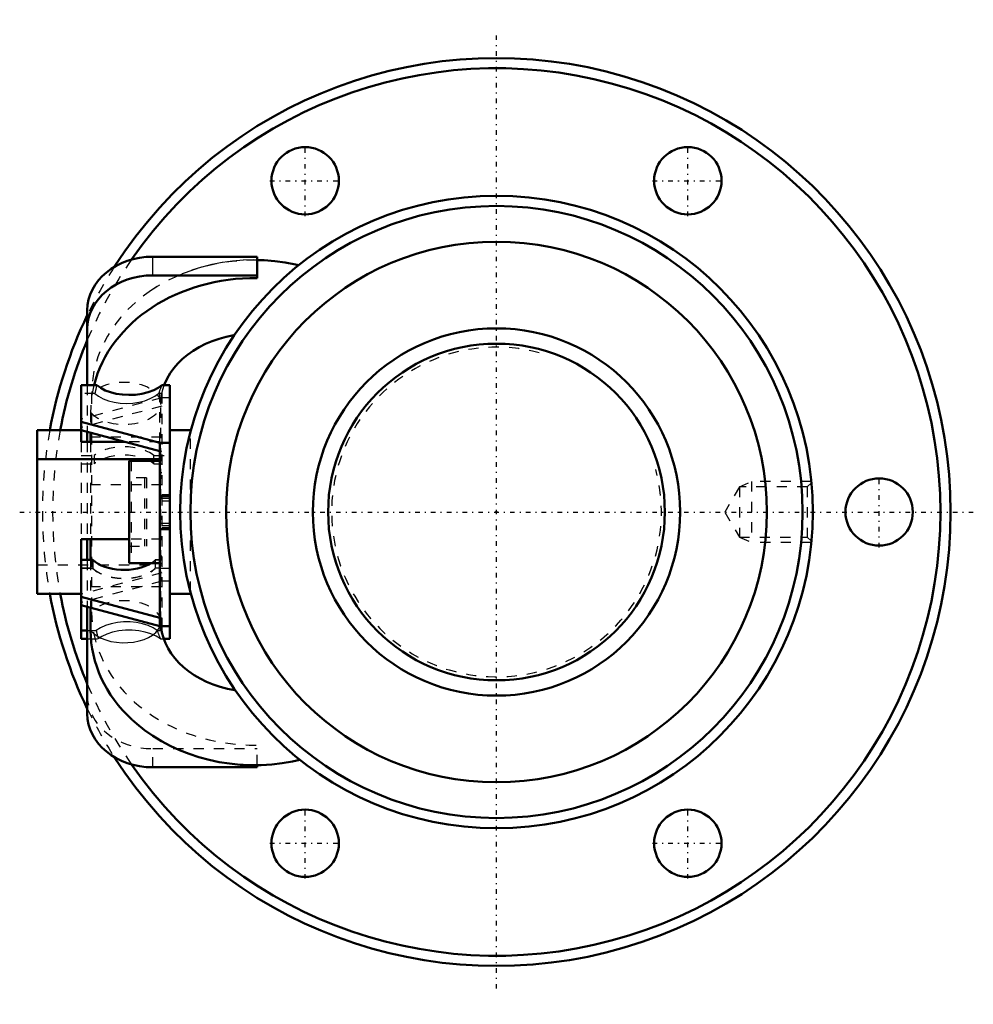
# Model space of a CAD drawing. Header units: millimetres. Extents: x -46.7 to 46.7, y -48.3 to 48.3.
import ezdxf

# ---------------------------------------------------------------- set-up
doc = ezdxf.new("R2010")
doc.units = ezdxf.units.MM
doc.linetypes.add('Center', pattern=[1.5, 0.45, -0.5, 0.05, -0.5])
doc.linetypes.add('Dashed', pattern=[2, 1, -1])
for name, color, linetype, lineweight in [('2d ConnectionPoints', 7, 'Continuous', 50), ('AM_0', 7, 'Continuous', 50), ('AM_4', 3, 'Continuous', 25), ('AM_5', 3, 'Continuous', 25), ('AM_7', 7, 'Center', 25), ('AM_9', 6, 'Dashed', 25)]:
    doc.layers.add(name, color=color, linetype=linetype, lineweight=lineweight)

# ---------------------------------------------------------------- blocks, each defined once
blk = doc.blocks.new('1_HBN3610_5_RRG1_108L_C0_0100__Nut_0_in_HBN3610_5RRG2_118LC0_0G200__rev_2')
at = {"layer": 'AM_0'}
for p, q in [((-23.452, 25.029), (-33.688, 25.029)), ((-23.452, 22.927), (-23.452, 25.029)), ((-23.452, 23.198), (-33.688, 23.198)), ((-40.1, 19.771), (-40.1, 12.444)), ((-39.161, 12.444), (-40.7, 12.444)), ((-40.7, 12.444), (-40.7, 6.863)), ((-32, 12.444), (-32.78, 12.444)), ((-32, -12.444), (-32, 12.444)), ((-40.7, 8.833), (-33, 6.778)), ((-45, 8.035), (-40.7, 8.035)), ((-45, 8.035), (-45, -8.035)), ((-40.7, 8.013), (-33, 5.958)), ((-40.1, 7.853), (-40.1, 6.863)), ((-39.773, 7.765), (-39.773, 6.863)), ((-32, 8.035), (-30, 8.035)), ((-30, 7.81), (-30, 8.035)), ((-36.393, 6.863), (-40.7, 6.863)), ((-33, 6.778), (-33, -11.203)), ((-33, 6.778), (-32, 6.778)), ((-45, 5.169), (-33, 5.169)), ((-36, 5), (-36, -5)), ((-33, 5), (-36, 5)), ((-32, 1.556), (-33, 1.556)), ((-33, -1.667), (-32, -1.667)), ((-40.7, -2.678), (-40.7, -12.444)), ((-36, -2.678), (-40.7, -2.678)), ((-40.1, -2.678), (-40.1, -4.701)), ((-39.773, -2.678), (-39.773, -4.701)), ((-39.558, -4.701), (-40.7, -4.701)), ((-36, -5), (-33, -5)), ((-45, -8.035), (-40.7, -8.035)), ((-40.7, -8.312), (-33, -10.367)), ((-32, -8.035), (-30, -8.035)), ((-30, -8.035), (-30, -7.81)), ((-40.7, -9.132), (-33, -11.187)), ((-40.1, -9.292), (-40.1, -19.771)), ((-39.773, -9.379), (-39.773, -11.616)), ((-33, -11.203), (-32, -11.203)), ((-40.7, -11.624), (-40.1, -11.624)), ((-40.7, -12.444), (-40.1, -12.444)), ((-32.606, -12.444), (-32, -12.444)), ((-33.688, -25.029), (-23.452, -25.029)), ((-23.452, -25.029), (-23.452, -24.81))]:
    blk.add_line(p, q, dxfattribs=at)
for points in [[(-19.384, 24.199), (-19.706, 24.272), (-20.716, 24.463), (-21.738, 24.599), (-22.768, 24.679), (-23.452, 24.702)], [(-32.569, 12.444), (-32.53, 12.547), (-32.286, 13.081), (-31.986, 13.596), (-31.632, 14.09), (-31.227, 14.56), (-30.774, 15.004), (-30.274, 15.421), (-29.73, 15.807), (-29.145, 16.159), (-28.524, 16.476), (-27.869, 16.754), (-27.185, 16.991), (-26.477, 17.185), (-25.749, 17.334), (-25.694, 17.343)], [(-39.161, 12.444), (-38.787, 12.165), (-38.337, 11.926), (-37.824, 11.733), (-37.263, 11.591), (-36.656, 11.503), (-36.032, 11.471), (-35.387, 11.499), (-34.759, 11.587), (-34.151, 11.737), (-33.596, 11.943), (-33.153, 12.175), (-32.78, 12.444)], [(-25.602, -17.473), (-25.643, -17.466), (-26.371, -17.324), (-27.08, -17.137), (-27.765, -16.908), (-28.421, -16.638), (-29.043, -16.33), (-29.628, -15.987), (-30.172, -15.613), (-30.672, -15.209), (-31.126, -14.781), (-31.531, -14.33), (-31.887, -13.859), (-32.191, -13.37), (-32.444, -12.866), (-32.643, -12.348), (-32.787, -11.815), (-32.874, -11.27), (-32.882, -11.182)], [(-35.714, -20.358), (-35.239, -20.778), (-34.483, -21.379), (-33.684, -21.938), (-32.845, -22.453), (-31.969, -22.922), (-31.06, -23.342), (-30.121, -23.712), (-29.157, -24.031), (-28.171, -24.297), (-27.167, -24.509), (-26.15, -24.667), (-25.123, -24.769), (-24.09, -24.816), (-23.055, -24.806), (-22.023, -24.741), (-20.997, -24.62), (-19.981, -24.444), (-19.268, -24.286)]]:
    blk.add_lwpolyline(points, dxfattribs=at)
for centre, radius in [((-18.75, 32.476), 3.3), ((18.75, 32.476), 3.3), ((0, 0), 31), ((0, 0), 30), ((0, 0), 26.5), ((37.5, 0), 3.3), ((-18.75, -32.476), 3.3), ((18.75, -32.476), 3.3)]:
    blk.add_circle(centre, radius, dxfattribs=at)
for radius, start, end in [(44.5, 212.67541, 147.32459), (43.5, 214.66535, 145.33465), (44.5, 154.30615, 169.59752), (43.5, 157.19644, 169.35562), (44.5, 190.40248, 205.69385), (43.5, 190.64438, 202.80356)]:
    blk.add_arc((0, 0), radius, start, end, dxfattribs=at)
for centre, major_axis, ratio, start_param, end_param in [((-33.688, 19.771), (-6.412, 0), 0.820052, 4.712389, 6.283185), ((-33.688, 17.94), (-6.412, 0), 0.820052, 4.712389, 6.283185), ((-23.743, 9.784), (16.03, 0), 0.820052, 1.552647, 2.93788), ((-36.5, -3.614), (-3.6, 0), 0.572289, 0.555982, 2.403377), ((-23.743, -11.616), (16.03, 0), 0.820052, 3.141593, 3.86858), ((-33.688, -19.771), (-6.412, 0), 0.820052, 0, 1.570796)]:
    blk.add_ellipse(centre, major_axis=major_axis, ratio=ratio, start_param=start_param, end_param=end_param, dxfattribs=at)
at = {"layer": 'AM_4'}
blk.add_line((-33.688, 23.198), (-33.688, 25.029), dxfattribs=at)
blk.add_ellipse((-36.5, -10.757), major_axis=(3.6, 0), ratio=0.572289, start_param=3.571368, end_param=6.0651, dxfattribs=at)
at = {"layer": 'AM_5', "linetype": 'Dashed'}
for p, q in [((23.8, 2.458), (25, 3)), ((30.854, 3), (25, 3)), ((25, 3), (25, -3)), ((23.8, -2.459), (25, -3)), ((30.854, -3), (25, -3))]:
    blk.add_line(p, q, dxfattribs=at)
at = {"layer": 'AM_7'}
for p, q in [((0, -46.725), (0, 46.725)), ((-18.75, 29.011), (-18.75, 35.941)), ((18.75, 29.011), (18.75, 35.941)), ((-22.215, 32.476), (-15.285, 32.476)), ((15.285, 32.476), (22.215, 32.476)), ((37.5, -3.465), (37.5, 3.465)), ((-46.725, 0), (46.725, 0)), ((-18.75, -35.941), (-18.75, -29.011)), ((18.75, -35.941), (18.75, -29.011)), ((-22.215, -32.476), (-15.285, -32.476)), ((15.285, -32.476), (22.215, -32.476))]:
    blk.add_line(p, q, dxfattribs=at)
at = {"layer": 'AM_9'}
for p, q in [((-39.355, 11.624), (-40.7, 11.624)), ((-40.1, 12.444), (-40.1, 7.853)), ((-39.673, 11.616), (-39.673, -9.784)), ((-32.8, 11.624), (-33.109, 11.624)), ((-33, 6.778), (-33, 11.624)), ((-32.8, 11.624), (-32.8, -11.624)), ((-32.8, 11.203), (-40.7, 9.095)), ((-32, 11.203), (-33, 11.203)), ((-32.9, -10.757), (-32.9, 10.643)), ((-32.8, 10.383), (-40.7, 8.275)), ((-39.773, 9.784), (-39.773, 7.765)), ((-40.7, 8.886), (-32.8, 6.778)), ((-40.7, 8.066), (-32.8, 5.958)), ((-30, -7.81), (-30, 7.81)), ((-32.8, 7.34), (-40.7, 7.34)), ((-40.7, 6.863), (-40.7, -2.678)), ((-40.1, 6.863), (-40.1, -2.678)), ((-39.773, 6.863), (-39.773, -2.678)), ((-33, 6.863), (-36.393, 6.863)), ((-40.7, 5.537), (-39.424, 5.537)), ((-39.424, 5.537), (-39.424, 4.717)), ((-35.8, 5), (-35.8, -5)), ((-33.576, 5.537), (-32, 5.537)), ((-33.576, 4.717), (-33.576, 5.537)), ((-33, 5.169), (-32.8, 5.169)), ((-32.8, 5), (-33, 5)), ((-40.7, 4.717), (-39.424, 4.717)), ((-33.576, 4.717), (-32.8, 4.717)), ((-34.3, 3.333), (-36, 3.333)), ((-34.5, 3.333), (-34.5, -3.333)), ((-34.3, 3.333), (-34.3, -3.333)), ((-33, 3.858), (-32.8, 3.858)), ((-32.8, 2.678), (-40.7, 2.678)), ((23.8, 2.458), (22.381, 0)), ((30.459, 2.458), (23.8, 2.458)), ((23.8, 2.458), (23.8, -2.459)), ((30.863, 2.863), (30.459, 2.458)), ((30.459, 2.458), (30.459, -2.459)), ((-32, 1.667), (-32.8, 1.667)), ((-32.8, 1.372), (-32, 1.372)), ((-32.8, 1.097), (-32, 1.097)), ((22.381, 0), (23.8, -2.459)), ((-33, -1.097), (-32, -1.097)), ((-32, -1.361), (-32.8, -1.361)), ((-32, -1.556), (-32.8, -1.556)), ((-32.8, -2.678), (-36, -2.678)), ((23.8, -2.459), (30.459, -2.459)), ((30.459, -2.459), (30.862, -2.862)), ((-36, -3.333), (-34.3, -3.333)), ((-39.558, -4.717), (-40.7, -4.717)), ((-40.1, -4.701), (-40.1, -9.292)), ((-39.773, -4.701), (-39.773, -9.379)), ((-39.558, -4.701), (-39.558, -5.537)), ((-33, -4.701), (-33.442, -4.701)), ((-33.442, -4.701), (-33.442, -5.537)), ((-32.8, -4.717), (-33.442, -4.717)), ((-32.8, -4.316), (-33, -4.316)), ((-45, -5.169), (-32.8, -5.169)), ((-39.558, -5.521), (-40.7, -5.521)), ((-39.558, -5.537), (-40.7, -5.537)), ((-33, -5.521), (-33.442, -5.521)), ((-32, -5.537), (-33.442, -5.537)), ((-33, -5), (-32.8, -5)), ((-32.8, -5.958), (-40.7, -8.066)), ((-32.8, -6.778), (-40.7, -8.886)), ((-32.8, -7.34), (-40.7, -7.34)), ((-32, -6.778), (-33, -6.778)), ((-40.7, -8.275), (-32.8, -10.383)), ((-40.7, -9.095), (-32.8, -11.203)), ((-33, -11.203), (-33, -11.624)), ((-32.882, -11.182), (-32.9, -10.757)), ((-40.1, -11.624), (-39.22, -11.624)), ((-40.1, -12.444), (-39.023, -12.444)), ((-33.247, -11.624), (-32.8, -11.624)), ((-32.924, -12.444), (-32.606, -12.444)), ((-23.452, -24.81), (-23.452, -22.846)), ((-33.688, -23.198), (-23.452, -23.198)), ((-33.688, -25.029), (-33.688, -23.198))]:
    blk.add_line(p, q, dxfattribs=at)
for points in [[(-23.452, 24.702), (-23.802, 24.704), (-24.836, 24.673), (-25.866, 24.586), (-26.889, 24.443), (-27.899, 24.246), (-28.894, 23.993), (-29.869, 23.687), (-30.819, 23.328), (-31.379, 23.087)], [(-33.264, 22.09), (-33.49, 21.949), (-33.797, 21.749)], [(-39.355, 11.624), (-38.987, 11.345), (-38.543, 11.106), (-38.035, 10.913), (-37.478, 10.77), (-36.881, 10.682), (-36.267, 10.651), (-35.642, 10.679), (-35.035, 10.766), (-34.454, 10.912), (-33.925, 11.111), (-33.48, 11.348), (-33.109, 11.624)], [(-32.9, 10.643), (-32.895, 10.869), (-32.837, 11.435), (-32.714, 11.996), (-32.569, 12.444)], [(-33.247, -11.624), (-33.655, -11.359), (-34.149, -11.132), (-34.686, -10.96), (-35.282, -10.838), (-35.897, -10.775), (-36.539, -10.772), (-37.154, -10.829), (-37.762, -10.949), (-38.301, -11.119), (-38.796, -11.346), (-39.22, -11.624)], [(-32.924, -12.444), (-33.353, -12.175), (-33.87, -11.946), (-34.429, -11.774), (-35.047, -11.653), (-35.691, -11.592), (-36.363, -11.595), (-37.003, -11.66), (-37.632, -11.792), (-38.179, -11.973), (-38.678, -12.213), (-39.023, -12.444)]]:
    blk.add_lwpolyline(points, dxfattribs=at)
for radius, start, end in [(43.5, 145.33465, 157.19644), (44.5, 147.32459, 154.30615), (44.5, 169.59752, 190.40248), (43.5, 169.35562, 190.64438), (43.5, 202.80356, 214.66535), (44.5, 205.69385, 212.67541)]:
    blk.add_arc((0, 0), radius, start, end, dxfattribs=at)
for centre, major_axis, ratio, start_param, end_param in [((-23.743, 11.616), (15.93, 0), 0.820052, 1.552534, 2.254218), ((-23.743, 11.616), (15.93, 0), 0.820052, 2.254218, 3.141593), ((-36.5, 10.643), (3.6, 0), 0.572289, 6.28093, 8.932968), ((-23.743, 9.784), (16.03, 0), 0.820052, 2.93788, 3.141593), ((-23.743, 9.555), (-15.815, 0), 0.820052, 6.058597, 6.123028), ((-23.743, 9.555), (9.699, 0), 0.820052, 2.769973, 2.878545), ((-36.5, 10.643), (3.6, 0), 0.572289, 3.571368, 6.28093), ((-36.5, 4.336), (-3.6, 0), 0.572289, 3.764419, 5.660359), ((-36.5, 3.515), (-3.6, 0), 0.572289, 3.764419, 5.660359), ((-36.5, -3.63), (3.6, 0), 0.572289, 3.697575, 5.727203), ((-36.5, -3.614), (-3.6, 0), 0.572289, -3.879809, -3.697575), ((-36.5, -4.434), (-3.6, 0), 0.572289, 0.555982, 2.585611), ((-36.5, -4.45), (3.6, 0), 0.572289, 3.697575, 5.727203), ((-36.5, -10.757), (3.6, 0), 0.572289, 0, 2.649783), ((-23.743, -9.784), (15.93, 0), 0.820052, 3.141593, 4.730651), ((-36.5, -10.757), (3.6, 0), 0.572289, 6.0651, 6.283185), ((-23.743, -9.555), (15.681, 0), 0.820052, 3.303128, 3.36813), ((-23.743, -9.555), (-9.833, 0), 0.820052, 0.259387, 0.366325), ((-33.688, -17.94), (-6.412, 0), 0.820052, 0, 1.570796), ((-23.743, -11.616), (16.03, 0), 0.820052, 3.86858, 3.926735), ((-23.743, -11.616), (16.03, 0), 0.820052, 3.93616, 4.730538)]:
    blk.add_ellipse(centre, major_axis=major_axis, ratio=ratio, start_param=start_param, end_param=end_param, dxfattribs=at)
blk = doc.blocks.new('2_RR0100HBN3610_50S_0_in_HBN3610_5RRG2_118LC0_0G200__rev_2')
at = {"layer": 'AM_0'}
for radius in [18, 16.5]:
    blk.add_circle((0, 0), radius, dxfattribs=at)
at = {"layer": 'AM_5', "linetype": 'Dashed'}
blk.add_arc((0, 0), 16.16, 75, 15, dxfattribs=at)

msp = doc.modelspace()

# ---------------------------------------------------------------- linework, layer by layer
at = {"layer": '2d ConnectionPoints'}
msp.add_point((0, 0), dxfattribs=at)
msp.add_point((0, 0), dxfattribs=at)

# ---------------------------------------------------------------- block references
for name in ['1_HBN3610_5_RRG1_108L_C0_0100__Nut_0_in_HBN3610_5RRG2_118LC0_0G200__rev_2', '2_RR0100HBN3610_50S_0_in_HBN3610_5RRG2_118LC0_0G200__rev_2']:
    msp.add_blockref(name, (0, 0))

doc.saveas('drawing.dxf')
